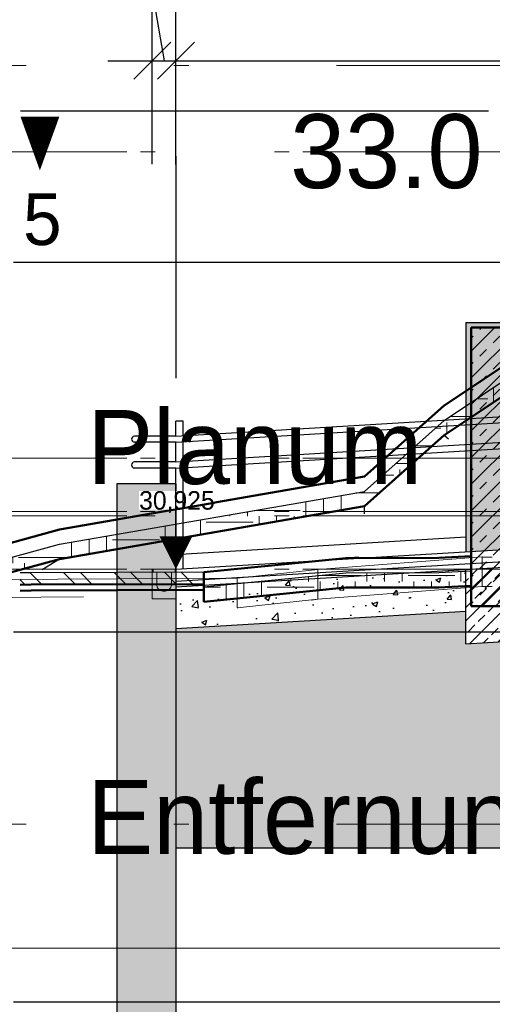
# Model space of a CAD drawing. Extents: x -805 to 3526, y -961 to 1039.
# Tile 182 of 256: x 969.24 to 972.44, y 27.98 to 34.64. Entities that reach past the tile are written whole.
import ezdxf
from ezdxf.enums import TextEntityAlignment as Align

# ---------------------------------------------------------------- set-up
doc = ezdxf.new("R2010")
doc.units = 0
for name, pattern in [('_Ebene_', [4, 2, -1, 0, -1]), ('ACAD_ISO10W100', [18, 12, -3, 0, -3]), ('AUSGEZOGEN', [2, 1, 1]), ('P-HP-Dorsten 2022 - Schnitt - Schnitt 9 rechts der Rampe$0$_Ebene_', [4, 2, -1, 0, -1]), ('P-HP-Dorsten 2022 - Schnitt - Schnitt 9 rechts der Rampe$0$VE22-087 - Bf_Dorsten-Hervest ModellRevit2021_rvt-1-Schnitt 9$0$Verdeckt', [7.14375, 4.7625, -2.38125]), ('STRICHPUNKT', [1, 0.5, -0.25, 0, -0.25]), ('STRICHPUNKTX2', [50.8, 25.4, -12.7, 0, -12.7]), ('VE22-087 - Bf_Dorsten-Hervest ModellRevit2021_rvt-1-Schnitt 7$0$Verdeckt', [7.14375, 4.7625, -2.38125]), ('VE22-087 - Bf_rvt-1-Schnitt 8$0$_Ebene_', [4, 2, -1, 0, -1])]:
    doc.linetypes.add(name, pattern=pattern)
doc.layers.get('0').update_dxf_attribs({"color": 251})
for name, color, linetype, lineweight in [('A-FLOR-LEVL', 51, 'Continuous', 5), ('EB-2273S-Q-BAL-LIN', 7, 'Continuous', 25), ('EB-2273S-Q-BAL-TXT', 7, 'Continuous', 50), ('P-HP-Dorsten 2022 - Schnitt - Schnitt 9 rechts der Rampe$0$A-FLOR-LEVL', 51, 'Continuous', 5), ('P-HP-Dorsten 2022 - Schnitt - Schnitt 9 rechts der Rampe$0$VE22-087 - Bf_Dorsten-Hervest ModellRevit2021_rvt-1-Schnitt 9$0$A-FLOR', 192, 'Continuous', 9), ('P-HP-Dorsten 2022 - Schnitt - Schnitt 9 rechts der Rampe$0$VE22-087 - Bf_Dorsten-Hervest ModellRevit2021_rvt-1-Schnitt 9$0$A-FLOR-FNSH', 192, 'Continuous', 35), ('P-HP-Dorsten 2022 - Schnitt - Schnitt 9 rechts der Rampe$0$VE22-087 - Bf_Dorsten-Hervest ModellRevit2021_rvt-1-Schnitt 9$0$A-FLOR-LEVL', 51, 'Continuous', 5), ('P-HP-Dorsten 2022 - Schnitt - Schnitt 9 rechts der Rampe$0$VE22-087 - Bf_Dorsten-Hervest ModellRevit2021_rvt-1-Schnitt 9$0$A-FLOR-MCUT', 51, 'Continuous', 9), ('P-HP-Dorsten 2022 - Schnitt - Schnitt 9 rechts der Rampe$0$VE22-087 - Bf_Dorsten-Hervest ModellRevit2021_rvt-1-Schnitt 9$0$A-FLOR-PATT', 8, 'Continuous', 35), ('TTK-B-Bestand', 252, 'Continuous', 35), ('TTK-P-Treppe oben', 12, 'Continuous', 25), ('TTK-P-Treppe unten', 12, 'Continuous', 25), ('VA_NEUBAU_TXT_025', 12, 'Continuous', 25), ('VE22-087 - Bf_Dorsten-Hervest ModellRevit2021_rvt-1-Schnitt 7$0$A-FLOR', 192, 'Continuous', 9), ('VE22-087 - Bf_Dorsten-Hervest ModellRevit2021_rvt-1-Schnitt 7$0$A-FLOR-FNSH', 192, 'Continuous', 35), ('VE22-087 - Bf_Dorsten-Hervest ModellRevit2021_rvt-1-Schnitt 7$0$A-FLOR-LEVL', 51, 'Continuous', 5), ('VE22-087 - Bf_Dorsten-Hervest ModellRevit2021_rvt-1-Schnitt 7$0$A-FLOR-MCUT', 51, 'Continuous', 9), ('VE22-087 - Bf_Dorsten-Hervest ModellRevit2021_rvt-1-Schnitt 7$0$A-FLOR-PATT', 8, 'Continuous', 35), ('VE22-087 - Bf_Dorsten-Hervest ModellRevit2021_rvt-1-Schnitt 7$0$A-WALL', 113, 'Continuous', 9), ('VE22-087 - Bf_Dorsten-Hervest ModellRevit2021_rvt-1-Schnitt 7$0$A-WALL-PATT', 111, 'Continuous', 35), ('VE22-087 - Bf_rvt-1-Schnitt 8$0$A-FLOR-LEVL', 51, 'Continuous', 5), ('VE22-087 - Bf_rvt-1-Schnitt 8$0$A-GENM', 13, 'Continuous', 9)]:
    doc.layers.add(name, color=color, linetype=linetype, lineweight=lineweight)
for name, color, linetype in [('P-Treppe', 162, 'Continuous'), ('TTK-P-Ablage', 162, 'Continuous'), ('TTK-P-Bahnsteig', 12, 'Continuous'), ('TTK-P-Bodenaustausch', 162, 'Continuous'), ('TTK-P-Entwässerung', 162, 'AUSGEZOGEN'), ('TTK-P-Geländer', 162, 'Continuous'), ('TTK-P-Planung', 12, 'Continuous'), ('TTK-P-QP Block', 162, 'Continuous'), ('TTK-P-Schraffur', 42, 'Continuous'), ('TTK-P-TEXT', 12, 'AUSGEZOGEN'), ('TTK-P-Verbau', 35, 'Continuous'), ('TTK-P-Verm', 251, 'Continuous'), ('TTK-QP-links', 250, 'Continuous'), ('TTK-QP-rechts', 251, 'Continuous'), ('TTK-Schnittlinien 200', 3, 'Continuous')]:
    doc.layers.add(name, color=color, linetype=linetype)
doc.styles.add('AKG DIN 6776', font='AKG_DIN67.TTF')
doc.styles.add('k_isocp', font='k_isocp.shx')
doc.styles.add('PROVI', font='PROVI.SHX')
doc.dimstyles.new('TTK', dxfattribs={"dimtxt": 2.5, "dimasz": 2.5, "dimexe": 3.5, "dimexo": 0.1, "dimgap": 1, "dimtad": 1, "dimzin": 0, "dimtxsty": 'AKG DIN 6776', "dimblk": 'OBLIQUE', "dimcen": -0.09, "dimdle": 3, "dimclrd": 256, "dimclre": 256, "dimclrt": 256, "dimadec": 3, "dimazin": 0, "dimtfac": 1, "dimtofl": 0, "dimtmove": 0, "dimatfit": 3, "dimldrblk": 'OBLIQUE', "dimfxl": 7, "dimfxlon": 1, "dimtolj": 1, "dimtzin": 0, "dimlwd": -1, "dimlwe": -1, "dimarcsym": 0})
doc.dimstyles.new('TTK$6', dxfattribs={"dimtxt": 2.5, "dimasz": 2.5, "dimexe": 3.5, "dimexo": 0.1, "dimgap": 1, "dimtad": 1, "dimzin": 0, "dimtxsty": 'AKG DIN 6776', "dimblk": 'OBLIQUE', "dimcen": -0.09, "dimdle": 3, "dimse1": 1, "dimse2": 1, "dimclrd": 256, "dimclre": 256, "dimclrt": 256, "dimadec": 3, "dimazin": 0, "dimtfac": 1, "dimtofl": 0, "dimtmove": 0, "dimatfit": 3, "dimldrblk": 'OBLIQUE', "dimfxl": 7, "dimfxlon": 1, "dimtolj": 1, "dimtzin": 0, "dimlwd": -1, "dimlwe": -1, "dimarcsym": 0})

# ---------------------------------------------------------------- blocks, each defined once
blk = doc.blocks.new('_OBLIQUE')
at = {"color": 0, "linetype": 'ByBlock'}
blk.add_line((-0.5, -0.5), (0.5, 0.5), dxfattribs=at)
blk = doc.blocks.new('*D664')
at = {"layer": 'DEFPOINTS', "color": 0}
for p in [(976.2992, 34.3606), (976.2992, 31.2849), (970.2992, 30.9241)]:
    blk.add_point(p, dxfattribs=at)
at = {"layer": 'TTK-P-Verm'}
for p, q in [((970.2992, 33.6606), (970.2992, 34.7106)), ((976.2992, 33.6606), (976.2992, 34.7106)), ((969.9992, 34.3606), (976.5992, 34.3606))]:
    blk.add_line(p, q, dxfattribs=at)
at = {"layer": 'TTK-P-Verm', "xscale": 0.25, "yscale": 0.25, "zscale": 0.25, "rotation": 180}
blk.add_blockref('_OBLIQUE', (970.2992, 34.3606), dxfattribs=at)
at = {"layer": 'TTK-P-Verm', "xscale": 0.25, "yscale": 0.25, "zscale": 0.25}
blk.add_blockref('_OBLIQUE', (976.2992, 34.3606), dxfattribs=at)
at = {"layer": 'TTK-P-Verm', "insert": (973.2992, 34.6042), "char_height": 0.25, "attachment_point": 5, "style": 'AKG DIN 6776'}
blk.add_mtext('\\A1;6,00', dxfattribs=at)
blk = doc.blocks.new('VE22-087 - Bf_rvt-1-Schnitt 8$0$Geschossdecke_Umgebung Gras_14550648 - Geschossdecke_Umgebung Gras_14550648-2486776-Schnitt 8')
at = {"layer": 'VE22-087 - Bf_rvt-1-Schnitt 8$0$A-GENM', "color": 7}
for p, q in [((-5338.4, 31007.1), (-6451, 30921.5)), ((-5338.4, 30807.1), (-5338.4, 31007.1)), ((-5338.4, 31007.1), (-5337.1, 31006.5)), ((-5270.5, 31006.5), (-5338.4, 31006.5)), ((-6451, 30922), (-6997.4, 30863.8)), ((-6451, 30722), (-6451, 30922)), ((-6451, 30921.5), (-6451, 30721.5)), ((-5338.4, 30946.3), (-5338.4, 30806.5)), ((-6997.4, 30863.8), (-6997.4, 30663.8)), ((-6451, 30721.5), (-5338.4, 30807.1)), ((-5338.4, 30806.5), (-5270.5, 30806.5)), ((-6997.4, 30663.8), (-6451, 30722)), ((-6492.9, 30716.4), (-6451, 30722)), ((-6451, 30721.5), (-6492.9, 30716)), ((-6997.4, 30663.8), (-6990.2, 30663.4))]:
    blk.add_line(p, q, dxfattribs=at)
blk = doc.blocks.new('VE22-087 - Bf_rvt-1-Schnitt 8$0$Geschossdecke_DB_Bahnsteigbelag_Betonsteinpflaster_14394517 - Geschossdecke_DB_Bahnsteigbelag_Betonsteinpflaster_14394517-2502561-Schnitt 8')
at = {"layer": 'VE22-087 - Bf_rvt-1-Schnitt 8$0$A-GENM', "color": 7}
for p, q in [((-8647.9, 30854.1), (-9145.8, 30853.2)), ((-8648.2, 30734.1), (-8647.9, 30854.1)), ((-6997.4, 30862.7), (-8647.9, 30853.8)), ((-8647.9, 30853.8), (-8647.9, 30733.8)), ((-6997.4, 30742.7), (-6997.4, 30862.7)), ((-8735.7, 30733.3), (-8648.2, 30734.1)), ((-8647.9, 30733.8), (-8735.4, 30733)), ((-8647.9, 30733.8), (-8036.8, 30737.1))]:
    blk.add_line(p, q, dxfattribs=at)
blk = doc.blocks.new('VE22-087 - Bf_rvt-1-Schnitt 8')
at = {"layer": 'VE22-087 - Bf_rvt-1-Schnitt 8$0$A-FLOR-LEVL', "linetype": 'VE22-087 - Bf_rvt-1-Schnitt 8$0$_Ebene_', "lineweight": 9}
blk.add_line((-10425.3, 28363.1), (22643.3, 28363.1), dxfattribs=at)
at = {"layer": 'VE22-087 - Bf_rvt-1-Schnitt 8$0$A-GENM', "color": 7}
for name in ['VE22-087 - Bf_rvt-1-Schnitt 8$0$Geschossdecke_Umgebung Gras_14550648 - Geschossdecke_Umgebung Gras_14550648-2486776-Schnitt 8', 'VE22-087 - Bf_rvt-1-Schnitt 8$0$Geschossdecke_DB_Bahnsteigbelag_Betonsteinpflaster_14394517 - Geschossdecke_DB_Bahnsteigbelag_Betonsteinpflaster_14394517-2502561-Schnitt 8']:
    blk.add_blockref(name, (0, 0), dxfattribs=at)
blk = doc.blocks.new('Schnitt8')
at = {"layer": 'A-FLOR-LEVL', "linetype": '_Ebene_'}
for p, q in [((-5.1548, 1.7337), (27.9138, 1.7337)), ((-5.1548, -3.3953), (27.9138, -3.3953))]:
    blk.add_line(p, q, dxfattribs=at)
at = {"lineweight": 5, "xscale": 0.001, "yscale": 0.001, "zscale": 0.001}
blk.add_blockref('VE22-087 - Bf_rvt-1-Schnitt 8', (5.2705, -32.5953), dxfattribs=at)
blk = doc.blocks.new('*D549')
at = {"layer": 'DEFPOINTS', "color": 0}
for p in [(1594.653, 36.7397), (1594.3062, 36.5752), (8.2233, 0)]:
    blk.add_point(p, dxfattribs=at)
at = {"layer": 'TTK-B-Bestand', "insert": (1594.1093, 36.9835), "char_height": 0.25, "attachment_point": 5, "style": 'AKG DIN 6776'}
blk.add_mtext('\\A1;36,588', dxfattribs=at)
blk = doc.blocks.new('*D548')
at = {"layer": 'DEFPOINTS', "color": 0}
for p in [(1585.5366, 36.7706), (1585.0459, 36.614), (-0.8681, 0.0309)]:
    blk.add_point(p, dxfattribs=at)
at = {"layer": 'TTK-B-Bestand', "insert": (1585.0178, 37.0144), "char_height": 0.25, "attachment_point": 5, "style": 'AKG DIN 6776'}
blk.add_mtext('\\A1;36,621', dxfattribs=at)
blk = doc.blocks.new('HK-DIM-1-1-U')
at = {"flags": 128}
blk.add_lwpolyline([(0, 0, 0, 1.1676, 0), (0, 1.1676, 1.1676, 1.1676, 0)], format="xyseb", dxfattribs=at)
at = {"style": 'k_isocp'}
blk.add_attdef('HK_DIM_VAL', text='', height=2.5, dxfattribs=at).set_placement((0.331615, 2.72183), align=Align.CENTER)
blk = doc.blocks.new('*D547')
at = {"layer": 'DEFPOINTS', "color": 0}
for p in [(1244.5951, 35.6713), (1244.1853, 35.5313), (0, 0)]:
    blk.add_point(p, dxfattribs=at)
at = {"layer": 'TTK-P-Treppe unten', "insert": (1244.1389, 35.9152), "char_height": 0.25, "attachment_point": 5, "style": 'AKG DIN 6776', "bg_fill": 3, "box_fill_scale": 1.1, "bg_fill_color": 256, "bg_fill_true_color": 13158600, "bg_fill_transparency": 0}
blk.add_mtext('\\A1;35,53', dxfattribs=at)
blk = doc.blocks.new('*D546')
at = {"layer": 'DEFPOINTS', "color": 0}
for p in [(1248.9571, 37.4519), (1249.0816, 37.3335), (0, 0)]:
    blk.add_point(p, dxfattribs=at)
at = {"layer": 'TTK-P-Treppe unten', "insert": (1249.4133, 37.6958), "char_height": 0.25, "attachment_point": 5, "style": 'AKG DIN 6776'}
blk.add_mtext('\\A1;37,33', dxfattribs=at)
blk = doc.blocks.new('*D545')
at = {"layer": 'DEFPOINTS', "color": 0}
for p in [(1259.6018, 37.4765), (1259.6991, 37.3874), (0.198, 0.0396)]:
    blk.add_point(p, dxfattribs=at)
at = {"layer": 'TTK-P-Treppe unten', "insert": (1259.1455, 37.7204), "char_height": 0.25, "attachment_point": 5, "style": 'AKG DIN 6776'}
blk.add_mtext('\\A1;37,35', dxfattribs=at)
blk = doc.blocks.new('2481114')
at = {"layer": 'EB-2273S-Q-BAL-LIN'}
for p, q in [((-11.8, -3.4329), (12.8871, -3.4329)), ((-11.8, -5.9329), (12.8871, -5.9329)), ((-11.8, -8.4329), (12.8871, -8.4329))]:
    blk.add_line(p, q, dxfattribs=at)
at = {"layer": 'EB-2273S-Q-BAL-TXT', "style": 'PROVI'}
blk.add_text('33.0 m ü.NN', height=0.5, dxfattribs=at).set_placement((-8.05, -2.9329), align=Align.CENTER)
for s, p in [('Planum', (-11.3, -4.6829)), ('Entfernung', (-11.3, -7.1829))]:
    blk.add_text(s, height=0.5, dxfattribs=at).set_placement(p, align=Align.MIDDLE_LEFT)
blk = doc.blocks.new('Schnitt7links neben rampe')
at = {"layer": 'VE22-087 - Bf_Dorsten-Hervest ModellRevit2021_rvt-1-Schnitt 7$0$A-FLOR-PATT', "lineweight": 9}
h = blk.add_hatch(dxfattribs=at)
h.set_pattern_fill('FP_8', color=251, scale=0.001, style=0, pattern_type=2)
h.set_pattern_definition([(2.937, (1.272618, -8.128718), (0.63416424, 0.06051672), [0.09525, -0.01905, 0.0254, -0.01905, -0.476249]), (2.937, (1.272618, -8.128718), (0.63416424, 0.06051672), [-0.15875, 0.09525, -0.380999]), (2.937, (1.24091, -8.129505), (0.63416424, 0.06051672), [0.0635, -0.047625, 0.09525, -0.047625, -0.380999]), (2.937, (1.24091, -8.129505), (0.63416424, 0.06051672), [-0.253999, 0.0635, -0.317499]), (2.937, (1.462867, -8.106925), (0.63416424, 0.06051672), [0.079375, -0.03175, 0.079375, -0.444499]), (2.937, (1.145785, -8.117597), (0.63416424, 0.06051672), [0.03175, -0.0635, 0.03175, -0.507999]), (90, (1.2092, -8.11434), (-0.634164, -0.004555), [0.002518, -0.025463]), (90, (1.39945, -8.1214), (-0.634164, -0.004555), [0.002798, -0.025183]), (90, (1.558, -8.10204), (-0.634164, -0.004555), [0.002798, -0.025183]), (5.451, (1.481892, -8.11742), (-9e-08, 0.02798153), [0.045046, -0.591999]), (180.412, (1.31701, -8.12588), (-0.634164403, -0.032540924), [0.044843, -0.589337]), (7.944, (1.462867, -8.118258), (-1.9e-07, 0.027981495), [0.028636, -0.611674]), (12.833, (1.43116, -8.119745), (1.5e-07, 0.027980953), [0.015775, -0.634635]), (12.833, (1.5897, -8.100418), (1.5e-07, 0.027980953), [0.01262, -0.63779]), (12.833, (1.221885, -8.113693), (1.5e-07, 0.027980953), [0.011042, -0.639368]), (172.865, (1.367742, -8.122998), (-5.8e-07, 0.02798075), [0.015501, -0.623613]), (172.865, (1.526283, -8.103672), (-5.8e-07, 0.02798075), [0.012401, -0.626713]), (172.865, (1.196518, -8.114994), (-5.8e-07, 0.02798075), [0.010851, -0.628264]), (177.884, (1.336034, -8.124765), (1.4e-07, 0.027981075), [0.02838, -0.606216])])
h.paths.add_polyline_path([(-12.9036, -8.8388), (-12.6843, -8.8275), (-12.6847, -8.8231), (-12.8812, -8.8332), (-12.8878, -8.8349)])
h = blk.add_hatch(dxfattribs=at)
h.set_pattern_fill('FP_2', color=251, scale=0.001, style=0, pattern_type=2)
h.set_pattern_definition([(135, (1.59, -18.01393), (-0.171074, -0.171074), []), (135, (1.70404, -18.01393), (-0.171074, -0.171074), [])])
h.paths.add_polyline_path([(-15.7364, -9.0215), (-15.6624, -9.02), (-14.4937, -9.0162), (-14.4937, -8.9362), (-15.6624, -8.94), (-15.7364, -8.9415), (-15.7364, -9.0179)])
h = blk.add_hatch(dxfattribs=at)
h.set_pattern_fill('FP_3', color=251, scale=0.001, style=0, pattern_type=2)
h.set_pattern_definition([(0, (1.59, -18.01393), (0.3175, 0.3175), [0.3175, -0.3175]), (0, (1.59, -17.89487), (0.3175, 0.3175), [0.3175, -0.3175]), (0, (1.59, -17.7758), (0.3175, 0.3175), [0.3175, -0.3175]), (90, (1.62968, -17.73612), (-0.3175, 0.3175), [0.3175, -0.3175]), (90, (1.74874, -17.73612), (-0.3175, 0.3175), [0.3175, -0.3175]), (90, (1.8678, -17.73612), (-0.3175, 0.3175), [0.3175, -0.3175])])
h.paths.add_polyline_path([(-14.4937, -9.1362), (-13.5328, -9.0406), (-12.9036, -9.0388), (-12.6843, -9.0275), (-12.6843, -8.9275), (-12.9036, -8.9388), (-13.5328, -8.9406), (-14.4937, -9.0362)])
at = {"layer": 'VE22-087 - Bf_Dorsten-Hervest ModellRevit2021_rvt-1-Schnitt 7$0$A-WALL-PATT', "lineweight": 9}
h = blk.add_hatch(dxfattribs=at)
h.set_pattern_fill('FP_7', color=251, scale=0.001, style=0, pattern_type=2)
h.set_pattern_definition([(45, (1.58999, -18.01393), (-0.0898026, 0.0898026), []), (45, (1.6798, -18.01393), (-0.0898026, 0.0898026), [0.0635, -0.0635])])
h.paths.add_polyline_path([(-12.3843, -9.165), (-12.3843, -7.2834), (-12.6843, -7.2834), (-12.6843, -9.165)])
at = {"layer": 'A-FLOR-LEVL', "linetype": '_Ebene_'}
for p, q in [((-17.0156, -6.0953), (20.1956, -6.0953)), ((-17.0156, -8.1653), (20.1956, -8.1653)), ((-17.0156, -8.1653), (20.1956, -8.1653)), ((-17.0156, -8.5253), (20.1956, -8.5253)), ((-17.0156, -8.5553), (20.1956, -8.5553)), ((-17.0156, -8.9153), (20.1956, -8.9153))]:
    blk.add_line(p, q, dxfattribs=at)
at = {"layer": 'VE22-087 - Bf_Dorsten-Hervest ModellRevit2021_rvt-1-Schnitt 7$0$A-FLOR', "color": 251, "lineweight": 25}
for p, q in [((-13.4454, -8.8349), (-13.5328, -8.8406)), ((-12.9036, -8.8388), (-12.8812, -8.8332)), ((-15.7364, -9.0621), (-15.6624, -9.06)), ((-14.4856, -9.1383), (-14.4937, -9.1362))]:
    blk.add_line(p, q, dxfattribs=at)
at = {"layer": 'VE22-087 - Bf_Dorsten-Hervest ModellRevit2021_rvt-1-Schnitt 7$0$A-FLOR-FNSH', "color": 251, "lineweight": 50}
for p, q in [((-13.5328, -8.8406), (-14.4937, -8.9362)), ((-12.9036, -8.8388), (-13.5328, -8.8406)), ((-12.6843, -8.8275), (-12.9036, -8.8388)), ((-12.6843, -8.9275), (-12.6843, -8.8275)), ((-14.4937, -8.9362), (-14.4937, -9.0362)), ((-12.6843, -9.0275), (-12.6843, -8.9275)), ((-15.7364, -9.0215), (-15.6624, -9.02)), ((-15.6624, -9.02), (-14.4937, -9.0162)), ((-14.4937, -9.0562), (-14.4937, -9.0162)), ((-14.4937, -9.0362), (-14.4937, -9.0562)), ((-14.4937, -9.1362), (-13.5328, -9.0406)), ((-13.5328, -9.0406), (-12.9036, -9.0388)), ((-12.9036, -9.0388), (-12.6843, -9.0275)), ((-15.7364, -9.0615), (-15.6624, -9.06)), ((-15.6624, -9.06), (-14.4937, -9.0562)), ((-14.4937, -9.0562), (-14.4937, -9.1362))]:
    blk.add_line(p, q, dxfattribs=at)
at = {"layer": 'VE22-087 - Bf_Dorsten-Hervest ModellRevit2021_rvt-1-Schnitt 7$0$A-FLOR-FNSH', "color": 251, "lineweight": 25}
for p, q in [((-15.6624, -8.94), (-15.7364, -8.9415)), ((-14.4937, -8.9362), (-15.6624, -8.94)), ((-14.4937, -9.0162), (-14.4937, -8.9362))]:
    blk.add_line(p, q, dxfattribs=at)
at = {"layer": 'VE22-087 - Bf_Dorsten-Hervest ModellRevit2021_rvt-1-Schnitt 7$0$A-FLOR-LEVL', "linetype": 'VE22-087 - Bf_Dorsten-Hervest ModellRevit2021_rvt-1-Schnitt 7$0$Verdeckt', "lineweight": 9}
blk.add_line((-17.0156, -11.4772), (20.1956, -11.4772), dxfattribs=at)
at = {"layer": 'VE22-087 - Bf_Dorsten-Hervest ModellRevit2021_rvt-1-Schnitt 7$0$A-FLOR-MCUT', "color": 251, "lineweight": 25}
for p, q in [((-14.4937, -9.0362), (-13.5328, -8.9406)), ((-13.5328, -8.9406), (-12.9036, -8.9388)), ((-12.9036, -8.9388), (-12.6843, -8.9275))]:
    blk.add_line(p, q, dxfattribs=at)
at = {"layer": 'VE22-087 - Bf_Dorsten-Hervest ModellRevit2021_rvt-1-Schnitt 7$0$A-WALL', "color": 251, "lineweight": 50}
for p, q in [((-12.6843, -7.2834), (-12.6843, -9.165)), ((-12.3843, -7.2834), (-12.6843, -7.2834)), ((-12.6843, -9.165), (-12.3843, -9.165))]:
    blk.add_line(p, q, dxfattribs=at)
blk = doc.blocks.new('P-HP-Dorsten 2022 - Schnitt - Schnitt 9 rechts der Rampe')
at = {"layer": 'P-HP-Dorsten 2022 - Schnitt - Schnitt 9 rechts der Rampe$0$VE22-087 - Bf_Dorsten-Hervest ModellRevit2021_rvt-1-Schnitt 9$0$A-FLOR-PATT', "lineweight": 9}
h = blk.add_hatch(dxfattribs=at)
h.set_pattern_fill('FP_3', color=251, scale=0.001, style=0, pattern_type=2)
h.set_pattern_definition([(0, (3162.84207, 35234.45094), (0.3175, 0.3175), [0.3175, -0.3175]), (0, (3162.84207, 35234.57), (0.3175, 0.3175), [0.3175, -0.3175]), (0, (3162.84207, 35234.68906), (0.3175, 0.3175), [0.3175, -0.3175]), (90, (3162.88176, 35234.72875), (-0.3175, 0.3175), [0.3175, -0.3175]), (90, (3163.00082, 35234.72875), (-0.3175, 0.3175), [0.3175, -0.3175]), (90, (3163.11988, 35234.72875), (-0.3175, 0.3175), [0.3175, -0.3175])])
h.paths.add_polyline_path([(3144.655, 35230.5842), (3145.2875, 35230.7578), (3147.3538, 35231.1155), (3147.8908, 35231.5947), (3148.9978, 35232.332), (3150.3854, 35233.3545), (3150.741, 35233.7033), (3151.2128, 35234.0427), (3151.5973, 35234.1773), (3151.5973, 35234.2773), (3151.2128, 35234.1427), (3150.741, 35233.8033), (3150.3854, 35233.4545), (3148.9978, 35232.432), (3147.8908, 35231.6947), (3147.3538, 35231.2155), (3145.2875, 35230.8578), (3144.655, 35230.6842)])
at = {"layer": 'P-HP-Dorsten 2022 - Schnitt - Schnitt 9 rechts der Rampe$0$A-FLOR-LEVL', "linetype": 'P-HP-Dorsten 2022 - Schnitt - Schnitt 9 rechts der Rampe$0$_Ebene_'}
for p, q in [((3138.7361, 35233.51), (3179.5241, 35233.51)), ((3138.7361, 35231.44), (3179.5241, 35231.44)), ((3138.7361, 35231.44), (3179.5241, 35231.44)), ((3138.7361, 35231.08), (3179.5241, 35231.08)), ((3138.7361, 35231.05), (3179.5241, 35231.05)), ((3138.7361, 35230.69), (3179.5241, 35230.69))]:
    blk.add_line(p, q, dxfattribs=at)
at = {"layer": 'P-HP-Dorsten 2022 - Schnitt - Schnitt 9 rechts der Rampe$0$VE22-087 - Bf_Dorsten-Hervest ModellRevit2021_rvt-1-Schnitt 9$0$A-FLOR', "color": 251, "lineweight": 25}
for p, q in [((3147.8908, 35231.5947), (3147.9201, 35231.5694)), ((3147.3529, 35231.0632), (3147.3538, 35231.1155)), ((3145.2875, 35230.7578), (3145.1704, 35230.6854))]:
    blk.add_line(p, q, dxfattribs=at)
at = {"layer": 'P-HP-Dorsten 2022 - Schnitt - Schnitt 9 rechts der Rampe$0$VE22-087 - Bf_Dorsten-Hervest ModellRevit2021_rvt-1-Schnitt 9$0$A-FLOR-FNSH', "color": 251, "lineweight": 50}
for p, q in [((3148.9978, 35232.532), (3147.8908, 35231.7947)), ((3147.8908, 35231.5947), (3148.9978, 35232.332)), ((3147.8908, 35231.7947), (3147.3538, 35231.3155)), ((3147.3538, 35231.1155), (3147.8908, 35231.5947)), ((3147.3538, 35231.3155), (3145.2875, 35230.9578)), ((3145.2875, 35230.7578), (3147.3538, 35231.1155)), ((3145.2875, 35230.9578), (3144.655, 35230.7842)), ((3144.655, 35230.5842), (3145.2875, 35230.7578))]:
    blk.add_line(p, q, dxfattribs=at)
at = {"layer": 'P-HP-Dorsten 2022 - Schnitt - Schnitt 9 rechts der Rampe$0$VE22-087 - Bf_Dorsten-Hervest ModellRevit2021_rvt-1-Schnitt 9$0$A-FLOR-LEVL', "linetype": 'P-HP-Dorsten 2022 - Schnitt - Schnitt 9 rechts der Rampe$0$VE22-087 - Bf_Dorsten-Hervest ModellRevit2021_rvt-1-Schnitt 9$0$Verdeckt', "lineweight": 9}
blk.add_line((3138.7361, 35228.1281), (3179.5241, 35228.1281), dxfattribs=at)
at = {"layer": 'P-HP-Dorsten 2022 - Schnitt - Schnitt 9 rechts der Rampe$0$VE22-087 - Bf_Dorsten-Hervest ModellRevit2021_rvt-1-Schnitt 9$0$A-FLOR-MCUT', "color": 251, "lineweight": 25}
for p, q in [((3147.8908, 35231.6947), (3148.9978, 35232.432)), ((3147.3538, 35231.2155), (3147.8908, 35231.6947)), ((3145.2875, 35230.8578), (3147.3538, 35231.2155)), ((3144.655, 35230.6842), (3145.2875, 35230.8578))]:
    blk.add_line(p, q, dxfattribs=at)
blk = doc.blocks.new('*D564')
at = {"layer": 'DEFPOINTS', "color": 0}
for p in [(970.2992, 34.3613), (970.1392, 30.9244), (970.2992, 30.9247)]:
    blk.add_point(p, dxfattribs=at)
at = {"layer": 'TTK-P-Verm'}
for p, q in [((970.5439, 34.9355), (970.1192, 34.9355)), ((970.1192, 34.9355), (970.2192, 34.3613)), ((970.1392, 33.6613), (970.1392, 34.7113)), ((970.2992, 33.6613), (970.2992, 34.7113)), ((969.8392, 34.3613), (970.5992, 34.3613))]:
    blk.add_line(p, q, dxfattribs=at)
at = {"layer": 'TTK-P-Verm', "xscale": 0.25, "yscale": 0.25, "zscale": 0.25}
blk.add_blockref('_OBLIQUE', (970.1392, 34.3613), dxfattribs=at)
at = {"layer": 'TTK-P-Verm', "xscale": 0.25, "yscale": 0.25, "zscale": 0.25, "rotation": 180}
blk.add_blockref('_OBLIQUE', (970.2992, 34.3613), dxfattribs=at)
at = {"layer": 'TTK-P-Verm', "insert": (970.3316, 35.1605), "char_height": 0.25, "attachment_point": 5, "style": 'AKG DIN 6776'}
blk.add_mtext('\\A1;16', dxfattribs=at)
blk = doc.blocks.new('*D540')
at = {"layer": 'DEFPOINTS', "color": 0}
for p in [(1239.4124, 37.4656), (1239.2481, 37.3256), (-4.9372, 1.7943)]:
    blk.add_point(p, dxfattribs=at)
at = {"layer": 'TTK-P-Treppe unten', "insert": (1238.8681, 37.7095), "char_height": 0.25, "attachment_point": 5, "style": 'AKG DIN 6776', "bg_fill": 3, "box_fill_scale": 1.1, "bg_fill_color": 256, "bg_fill_true_color": 13158600, "bg_fill_transparency": 0}
blk.add_mtext('\\A1;37,329', dxfattribs=at)
blk = doc.blocks.new('*D538')
at = {"layer": 'DEFPOINTS', "color": 0}
for p in [(1076.6395, 36.011), (1076.7895, 35.997), (0, 0)]:
    blk.add_point(p, dxfattribs=at)
at = {"layer": 'TTK-P-Treppe oben', "insert": (1076.1833, 36.2548), "char_height": 0.25, "attachment_point": 5, "style": 'AKG DIN 6776'}
blk.add_mtext('\\A1;36,00', dxfattribs=at)
blk = doc.blocks.new('*D536')
at = {"layer": 'DEFPOINTS', "color": 0}
for p in [(1593.4264, 36.6522), (1593.9095, 36.6522), (733.0659, 0.1071)]:
    blk.add_point(p, dxfattribs=at)
at = {"layer": 'TTK-P-TEXT', "insert": (1594.4538, 36.896), "char_height": 0.25, "attachment_point": 5, "style": 'AKG DIN 6776'}
blk.add_mtext('\\A1;36,589', dxfattribs=at)

msp = doc.modelspace()

# ---------------------------------------------------------------- hatches: boundary and pattern name
at = {"layer": 'TTK-P-Bodenaustausch', "transparency": 33554457}
h = msp.add_hatch(color=251, dxfattribs=at)
h.dxf.hatch_style = 1
h.paths.add_polyline_path([(983.7992, 35.2748), (978.4992, 35.2748), (977.2742, 35.5748), (977.2742, 35.4616), (977.2541, 35.4597), (976.9242, 35.4172), (975.5258, 34.493), (972.6546, 32.5953), (972.2609, 32.5911), (972.2609, 31.0418), (976.2992, 31.2849), (977.7992, 31.3156), (983.7992, 31.6749)])
at = {"layer": 'TTK-P-Bodenaustausch'}
h = msp.add_hatch(dxfattribs=at)
h.set_pattern_fill('AR-SAND', color=251, scale=0.004)
h.set_pattern_definition([(37.5, (994.53766, 33.64866), (-0.0064001, 0.1957653), [0, -0.154432, 0, -0.17272, 0, -0.1651]), (7.5, (994.53766, 33.64866), (0.1798093, 0.28673), [0, -0.083312, 0, -0.139192, 0, -0.05334]), (327.5, (994.4127, 33.64866), (0.316397, 0.0005749), [0, -0.0508, 0, -0.18288, 0, -0.23876]), (317.5, (994.4127, 33.64866), (0.3054226, 0.0891717), [0, -0.0254, 0, -0.119888, 0, -0.13716])])
h.paths.add_polyline_path([(987.6063, 31.0651), (983.7562, 31.0635), (977.7863, 30.696), (976.2492, 30.6763), (972.2609, 30.4207), (972.2609, 30.6411), (970.2992, 30.5226), (970.2992, 29.0405), (987.6063, 29.0405)])
h = msp.add_hatch(dxfattribs=at)
h.set_pattern_fill('AR-CONC', color=251, scale=0.002)
h.set_pattern_definition([(50, (994.53766, 33.64866), (0.3643693, -0.031878), [0.0381, -0.4191]), (355, (994.53766, 33.64866), (-0.070487, 0.3821137), [0.03048, -0.335281]), (100.4514, (994.56802, 33.646), (0.2938825, 0.3502355), [0.03238, -0.3561805]), (46.1842, (994.53766, 33.75026), (0.542158, -0.084085), [0.05715, -0.62865]), (96.6356, (994.58284, 33.74326), (0.474808, 0.494852), [0.04857, -0.534271]), (351.1842, (994.53766, 33.75026), (0.474808, 0.494852), [0.04572, -0.50292]), (21, (994.58846, 33.72486), (0.3032288, -0.2045304), [0.0381, -0.4191]), (326, (994.58846, 33.72486), (0.123604, 0.368376), [0.03048, -0.33528]), (71.4514, (994.61373, 33.70782), (0.426833, 0.1638455), [0.03238, -0.35618]), (37.5, (994.53766, 33.64866), (0.0061772, 0.1691101), [0, -0.331216, 0, -0.34036, 0, -0.33655]), (7.5, (994.53766, 33.64866), (0.1336393, 0.2003611), [0, -0.194056, 0, -0.323596, 0, -0.12827]), (327.5, (994.42438, 33.64866), (0.2711812, -0.0114575), [0, -0.127, 0, -0.39624, 0, -0.52578]), (317.5, (994.37358, 33.64866), (0.2962584, 0.050853), [0, -0.1651, 0, -0.263144, 0, -0.37338])])
h.paths.add_polyline_path([(972.2609, 30.9216), (970.3177, 30.805), (970.2992, 30.5226), (972.2609, 30.6411)])
at = {"layer": 'TTK-P-Verbau', "transparency": 33554559}
h = msp.add_hatch(color=251, dxfattribs=at)
h.dxf.hatch_style = 1
h.paths.add_polyline_path([(970.2992, 31.501), (969.8992, 31.501), (969.8992, 26.728), (970.2992, 26.728)])

# ---------------------------------------------------------------- linework, layer by layer
at = {"layer": 'TTK-P-Bodenaustausch', "color": 251}
msp.add_line((970.2992, 29.0405), (987.6063, 29.0405), dxfattribs=at)
at = {"layer": 'TTK-P-Geländer', "color": 251}
for p, q in [((970.2992, 31.8241), (976.3185, 32.1853)), ((970.3017, 31.7822), (976.3202, 32.1433)), ((970.2992, 31.607), (976.3043, 31.9673)), ((970.2993, 31.6491), (976.3026, 32.0093)), ((970.2992, 31.8241), (970.0179, 31.8241)), ((970.3016, 31.7822), (970.0174, 31.7822)), ((970.2992, 31.6491), (970.0179, 31.649)), ((970.2992, 31.607), (970.0174, 31.607))]:
    msp.add_line(p, q, dxfattribs=at)
at = {"layer": 'TTK-P-Planung', "color": 251, "linetype": 'STRICHPUNKT', "ltscale": 3}
msp.add_line((970.2992, 33.7164), (970.2992, 31.9247), dxfattribs=at)
at = {"layer": 'TTK-P-Planung', "color": 251}
for p, q in [((970.2992, 30.9241), (976.2992, 31.2841)), ((970.2992, 30.8439), (976.3217, 31.2053)), ((970.2992, 30.8039), (976.3233, 31.1653)), ((970.2932, 31.0239), (972.2609, 31.142)), ((970.2992, 30.8439), (970.2992, 30.5226)), ((970.2992, 30.5226), (972.2609, 30.6411))]:
    msp.add_line(p, q, dxfattribs=at)
at = {"layer": 'TTK-P-Treppe unten', "color": 251}
for centre in [(970.0204, 31.8031), (970.0204, 31.628)]:
    msp.add_arc(centre, 0.0211, 96.7725, 261.81944, dxfattribs=at)
at = {"layer": 'TTK-P-Verbau', "color": 251}
for p, q in [((969.8992, 31.501), (969.8992, 26.728)), ((970.2992, 31.501), (969.8992, 31.501)), ((970.2992, 31.501), (970.2992, 26.728))]:
    msp.add_line(p, q, dxfattribs=at)

# ---------------------------------------------------------------- block references
at = {"layer": 'TTK-P-Ablage', "color": 251}
msp.add_blockref('Schnitt8', (972.4407, 32.5953), dxfattribs=at)
at = {"layer": 'VA_NEUBAU_TXT_025', "color": 251, "xscale": 0.1905150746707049, "yscale": 0.1905150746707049, "zscale": 0.1905150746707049}
msp.add_blockref('HK-DIM-1-1-U', (970.2992, 30.9247), dxfattribs=at)

# ---------------------------------------------------------------- dimensions: what is measured, and where the dimension line sits
at = {"layer": 'TTK-B-Bestand', "color": 251}
for feature_location, offset, origin, text, picture, middle in [((1585.0459, 36.614), (0.4461, 0.1576), (-0.8681, 0.0309), '36,621', '*D548', (1585.0178, 37.0144)), ((1594.3062, 36.5752), (0.2947, 0.1656), (8.2233, 0), '36,588', '*D549', (1594.1093, 36.9835))]:
    dim = msp.add_ordinate_dim(feature_location=feature_location, offset=offset, dtype=0, origin=origin, text=text, dimstyle='TTK$6', override={"dimscale": 0, "dimdec": 3, "dimtmove": 1, "dimfxlon": 0}, dxfattribs=at)
    dim.commit()
    dim.dimension.update_dxf_attribs({"geometry": picture, "text_midpoint": middle})
at = {"layer": 'TTK-P-Verm', "color": 251}
dim = msp.add_linear_dim(base=(976.2992, 34.3606), p1=(970.2992, 30.9241), p2=(976.2992, 31.2849), dimstyle='TTK', override={"dimscale": 0}, dxfattribs=at)
dim.commit()
dim.dimension.update_dxf_attribs({"geometry": '*D664', "text_midpoint": (973.2992, 34.6042)})

# ---------------------------------------------------------------- next in the draw order: texts
at = {"layer": 'P-Treppe', "color": 251, "insert": (970.5617, 31.4519), "char_height": 0.125, "attachment_point": 3, "style": 'AKG DIN 6776', "bg_fill": 3, "box_fill_scale": 1, "bg_fill_color": 256, "bg_fill_transparency": 0}
msp.add_mtext('30,925', dxfattribs=at)

# ---------------------------------------------------------------- next in the draw order: dimensions: what is measured, and where the dimension line sits
at = {"layer": 'TTK-P-Treppe unten', "color": 251}
dim = msp.add_ordinate_dim(feature_location=(1244.1853, 35.5313), offset=(0.4098, 0.14), dtype=0, origin=(0, 0), dimstyle='TTK$6', override={"dimscale": 0, "dimtfill": 1}, dxfattribs=at)
dim.commit()
dim.dimension.update_dxf_attribs({"geometry": '*D547', "text_midpoint": (1244.1389, 35.9152)})

# ---------------------------------------------------------------- next in the draw order: hatches: boundary and pattern name
at = {"layer": 'TTK-P-Schraffur'}
h = msp.add_hatch(dxfattribs=at)
h.set_pattern_fill('ANSI33', color=251, scale=0.02)
h.set_pattern_definition([(45, (974.63565, 30.61448), (-0.0898026, 0.0898026), []), (45, (974.72545, 30.61448), (-0.0898026, 0.0898026), [0.0635, -0.03175])])
h.paths.add_polyline_path([(977.2532, 30.6838), (977.2533, 31.1836), (976.2992, 31.1639), (972.2609, 30.9216), (972.2618, 30.636), (972.2609, 30.6411), (972.2609, 30.4207), (976.3433, 30.6656)])
h.paths.add_polyline_path([(977.2742, 30.6842), (977.8072, 30.6949), (977.8116, 30.695), (977.3672, 30.6861)])

# ---------------------------------------------------------------- next in the draw order: linework, layer by layer
at = {"layer": 'TTK-P-Entwässerung', "color": 251, "lineweight": 0, "ltscale": 0.01}
for p, q in [((970.2992, 30.9247), (970.1392, 30.9247)), ((970.2992, 30.9047), (970.1392, 30.9047)), ((970.1392, 30.9047), (970.1392, 30.7247)), ((970.1692, 30.8147), (970.1692, 30.9047)), ((970.2692, 30.8147), (970.2692, 30.9047)), ((970.2992, 30.9247), (970.2992, 30.7247)), ((970.2992, 30.9047), (970.2992, 30.7247)), ((970.1392, 30.7247), (970.2992, 30.7247))]:
    msp.add_line(p, q, dxfattribs=at)
at = {"layer": 'TTK-P-Entwässerung', "color": 251}
for p, q in [((970.1392, 30.9247), (970.1392, 30.9047)), ((970.1432, 30.9247), (970.1432, 30.9047)), ((970.2952, 30.9247), (970.2952, 30.9047))]:
    msp.add_line(p, q, dxfattribs=at)
at = {"layer": 'TTK-P-Entwässerung', "color": 251, "lineweight": 0, "ltscale": 0.01}
msp.add_arc((970.2192, 30.825), 0.0511, 191.65539, 348.34461, dxfattribs=at)
at = {"layer": 'TTK-P-Planung', "color": 251}
msp.add_line((972.2609, 30.4207), (976.3433, 30.6656), dxfattribs=at)
at = {"layer": 'TTK-Schnittlinien 200', "color": 251, "linetype": 'ACAD_ISO10W100', "ltscale": 0.5}
msp.add_line((969.247, 34.022), (972.4159, 34.022), dxfattribs=at)
at = {"layer": 'TTK-Schnittlinien 200', "color": 251, "linetype": 'ByBlock', "ltscale": 0.03}
msp.add_lwpolyline([(969.3787, 33.9822, 0.2625, 0, 0), (969.3787, 33.6193, 0, 0, 0)], format="xyseb", dxfattribs=at)

# ---------------------------------------------------------------- next in the draw order: block references
at = {"layer": 'TTK-P-QP Block', "color": 251}
msp.add_blockref('2481114', (980.9992, 36.4329), dxfattribs=at)
at = {"layer": 'TTK-QP-links', "color": 251}
msp.add_blockref('Schnitt7links neben rampe', (984.9824, 39.8403), dxfattribs=at)
at = {"layer": 'TTK-QP-rechts', "color": 251}
msp.add_blockref('P-HP-Dorsten 2022 - Schnitt - Schnitt 9 rechts der Rampe', (-2175.7771, -35199.765), dxfattribs=at)

# ---------------------------------------------------------------- next in the draw order: texts
at = {"layer": 'TTK-Schnittlinien 200', "color": 251, "linetype": 'STRICHPUNKTX2', "ltscale": 0.03, "style": 'AKG DIN 6776'}
msp.add_text('5', height=0.35, dxfattribs=at).set_placement((969.265, 33.1153))

# ---------------------------------------------------------------- next in the draw order: dimensions: what is measured, and where the dimension line sits
at = {"layer": 'TTK-P-Treppe unten', "color": 251}
for feature_location, offset, origin, picture, middle in [((1259.6991, 37.3874), (-0.0973, 0.0891), (0.198, 0.0396), '*D545', (1259.1455, 37.7204)), ((1249.0816, 37.3335), (-0.1245, 0.1184), (0, 0), '*D546', (1249.4133, 37.6958))]:
    dim = msp.add_ordinate_dim(feature_location=feature_location, offset=offset, dtype=0, origin=origin, dimstyle='TTK$6', override={"dimscale": 0}, dxfattribs=at)
    dim.commit()
    dim.dimension.update_dxf_attribs({"geometry": picture, "text_midpoint": middle})
at = {"layer": 'TTK-P-Verm', "color": 251}
dim = msp.add_linear_dim(base=(970.2992, 34.3613), p1=(970.1392, 30.9244), p2=(970.2992, 30.9247), dimstyle='TTK', override={"dimscale": 0, "dimdec": 0, "dimlfac": 100, "dimtmove": 1}, dxfattribs=at)
dim.commit()
dim.dimension.update_dxf_attribs({"geometry": '*D564', "text_midpoint": (970.2192, 34.9355), "dimtype": 160})

# ---------------------------------------------------------------- next in the draw order: dimensions: what is measured, and where the dimension line sits
at = {"layer": 'TTK-P-Treppe unten', "color": 251}
dim = msp.add_ordinate_dim(feature_location=(1239.2481, 37.3256), offset=(0.1119, 0.1412), dtype=0, origin=(-4.9372, 1.7943), text='37,329', dimstyle='TTK$6', override={"dimscale": 0, "dimtfill": 1}, dxfattribs=at)
dim.commit()
dim.dimension.update_dxf_attribs({"geometry": '*D540', "text_midpoint": (1238.8681, 37.7095)})

# ---------------------------------------------------------------- next in the draw order: linework, layer by layer
at = {"layer": 'TTK-P-Bahnsteig', "color": 251}
msp.add_circle((473.7851, 39.1322), 1000, dxfattribs=at)
at = {"layer": 'TTK-P-Geländer', "color": 251}
for p, q in [((970.3492, 31.9247), (970.2992, 31.9247)), ((970.2992, 31.8241), (970.2992, 31.9247)), ((970.3492, 31.8271), (970.3492, 31.9247)), ((970.2992, 31.6491), (970.2992, 31.7822)), ((970.3492, 31.6521), (970.3492, 31.785)), ((970.2992, 30.9247), (970.2992, 31.607)), ((970.3492, 30.9247), (970.3492, 31.61))]:
    msp.add_line(p, q, dxfattribs=at)
at = {"layer": 'TTK-P-Planung', "color": 251}
for p, q in [((972.2609, 32.5911), (972.2609, 31.0418)), ((972.2609, 32.5911), (972.6481, 32.5911)), ((972.2609, 30.4207), (972.2609, 30.9216))]:
    msp.add_line(p, q, dxfattribs=at)

# ---------------------------------------------------------------- next in the draw order: dimensions: what is measured, and where the dimension line sits
at = {"layer": 'TTK-P-TEXT', "color": 251}
dim = msp.add_ordinate_dim(feature_location=(1593.4264, 36.6522), offset=(0.4831, 0), dtype=0, origin=(733.0659, 0.1071), text='36,589', dimstyle='TTK$6', override={"dimscale": 0, "dimfxlon": 0}, dxfattribs=at)
dim.commit()
dim.dimension.update_dxf_attribs({"geometry": '*D536', "text_midpoint": (1594.4538, 36.896)})
at = {"layer": 'TTK-P-Treppe oben', "color": 251}
dim = msp.add_ordinate_dim(feature_location=(1076.7895, 35.997), offset=(-0.15, 0.014), dtype=0, origin=(0, 0), dimstyle='TTK$6', override={"dimscale": 0}, dxfattribs=at)
dim.commit()
dim.dimension.update_dxf_attribs({"geometry": '*D538', "text_midpoint": (1076.1833, 36.2548)})

doc.saveas('drawing.dxf')
